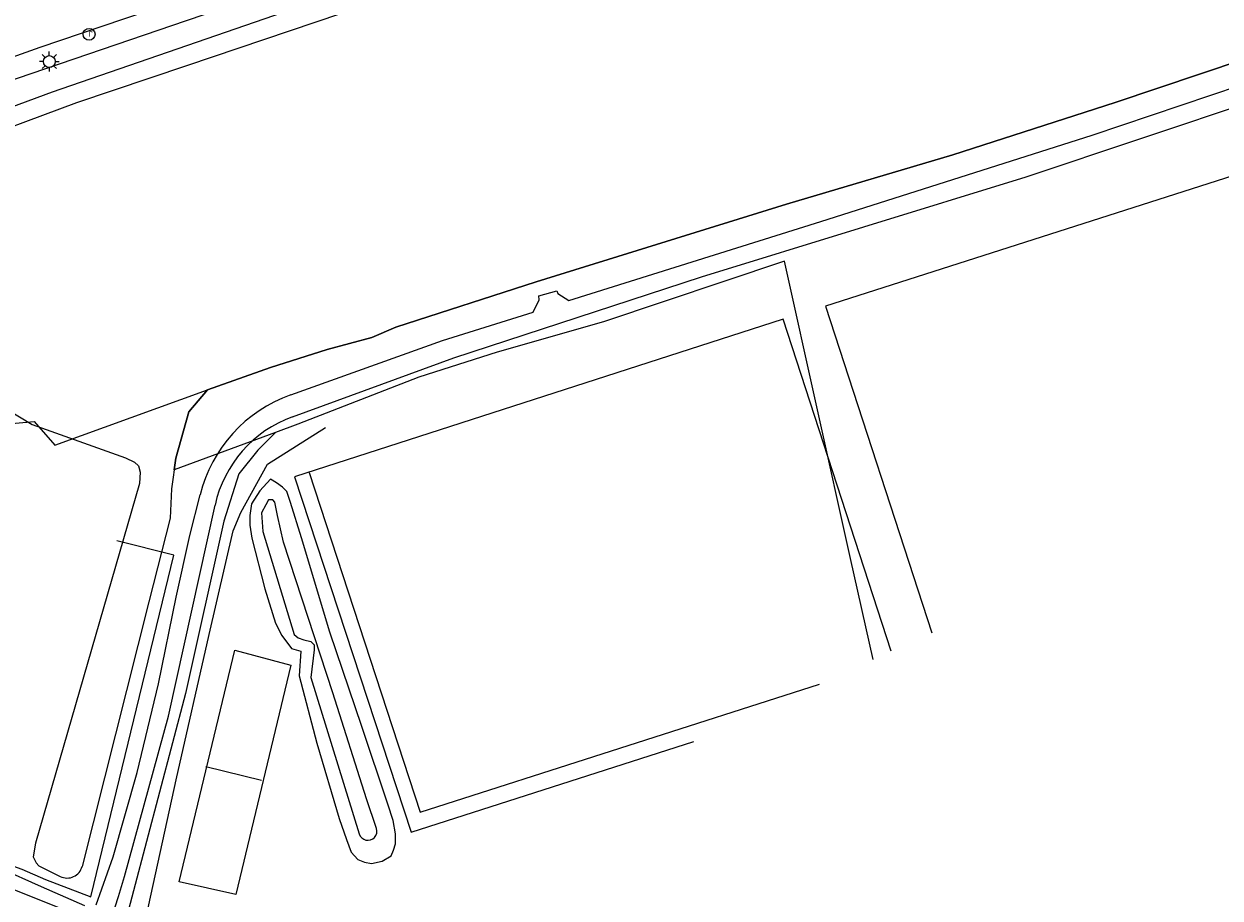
# Model space of a CAD drawing. Header units: metres. Extents: x 117922 to 130630, y 447724 to 454087.
# Tile 27 of 61: x 125124 to 125245, y 450651 to 450740. Entities that reach past the tile are written whole.
import ezdxf

# ---------------------------------------------------------------- set-up
doc = ezdxf.new("R2010")
doc.units = ezdxf.units.M
doc.layers.get('0').update_dxf_attribs({"color": 8})
for name, color, linetype, lineweight in [('G01', 8, 'Continuous', 0), ('Q19', 8, 'Continuous', 0), ('T00', 8, 'Continuous', 0), ('V00', 8, 'Continuous', 0), ('W00', 8, 'Continuous', 0)]:
    doc.layers.add(name, color=color, linetype=linetype, lineweight=lineweight)
doc.layers.add('TOPOT21', color=8, linetype='Continuous')
doc.layers.add('TOPOT23', color=8, linetype='Continuous')
doc.styles.add('ISO', font='ISO')

# ---------------------------------------------------------------- blocks, each defined once
blk = doc.blocks.new('lichtmast')
at = {"color": 0}
for p, q in [((-0.6, 0), (-1, 0)), ((-0.71, 0.71), (-0.42, 0.42)), ((0, 0.6), (0, 1)), ((0.42, 0.42), (0.71, 0.71)), ((0.6, 0), (1, 0)), ((-0.42, -0.42), (-0.71, -0.71)), ((0, -0.6), (0, -1)), ((0.42, -0.42), (0.71, -0.71))]:
    blk.add_line(p, q, dxfattribs=at)
blk.add_circle((0, 0), 0.6, dxfattribs=at)
blk = doc.blocks.new('kolk')
at = {"color": 0}
blk.add_circle((0, 0), 0.6, dxfattribs=at)
at = {"color": 0, "linetype": 'Continuous', "style": 'ISO'}
blk.add_attdef('KOLK', (-0.04, -0.26), '', height=0.8, dxfattribs=at)

msp = doc.modelspace()

# ---------------------------------------------------------------- linework, layer by layer
at = {"layer": 'G01', "flags": 128}
for points in [[(125142.65, 450702.65), (125149, 450704.9), (125154.73, 450706.73), (125159.23, 450707.92), (125161.65, 450708.96), (125175.83, 450713.53), (125201.08, 450721.37), (125217.85, 450726.37), (125234.25, 450731.64), (125247.15, 450735.98), (125250.45, 450737.71), (125252.68, 450739.41), (125254.56, 450741.59), (125255.93, 450744.11), (125256.91, 450746.79), (125257.82, 450749.81), (125258.55, 450752.83), (125258.91, 450755.87), (125258.56, 450759.31), (125258.26, 450760.51), (125254.64, 450771.17)], [(125084.32, 450713.44), (125102.63, 450721.14), (125106.46, 450722.89), (125117.17, 450727.07), (125129.48, 450731.66), (125140.56, 450735.38), (125156.21, 450740.65), (125169.59, 450745.33), (125188.73, 450751.92), (125197.4, 450754.82), (125213.15, 450760.28), (125214.08, 450757.27), (125232.46, 450763.54), (125236.16, 450764.82)], [(125209.83, 450675.43), (125207.53, 450685.63), (125200.87, 450715.64), (125182.6, 450709.49), (125171.89, 450706.44), (125163.98, 450703.93), (125151.78, 450699.16), (125149.52, 450698.33)], [(125069.73, 450626.79), (125075.01, 450635.27), (125081.71, 450646.14), (125083.92, 450649.4), (125086.15, 450653.26), (125088.07, 450656.21), (125090.9, 450660.71), (125099.87, 450678.35), (125105.53, 450688.52), (125110.46, 450698.12), (125125.16, 450699.44), (125127.25, 450697.06), (125142.65, 450702.65)], [(125149.52, 450698.33), (125139.3, 450694.58), (125139.46, 450695.76), (125140.77, 450700.42), (125142.65, 450702.65)], [(125149.52, 450698.33), (125147.73, 450696.54), (125145.83, 450694.15), (125144.29, 450689.39), (125140.45, 450672), (125133.89, 450647.1), (125136.85, 450642)]]:
    msp.add_lwpolyline(points, dxfattribs=at)
at = {"layer": 'Q19', "flags": 128}
for points in [[(125161.61, 450656.82), (125161.61, 450657.84), (125161.4, 450659.16), (125160.86, 450660.81), (125158.23, 450668.66), (125155.01, 450678.19), (125152.13, 450687.72), (125151.03, 450691.27), (125150.65, 450692.37), (125150.24, 450692.81), (125149.62, 450693.27), (125149.02, 450693.62), (125147.95, 450692.44), (125147.09, 450691.12), (125146.93, 450689.96), (125146.93, 450688.98), (125147.14, 450687.67), (125148.45, 450682.55), (125149.51, 450679.1), (125150.17, 450677.86), (125151.14, 450676.54), (125152.08, 450676.28), (125151.92, 450673.79), (125153.69, 450666.99), (125155.95, 450659.37), (125156.69, 450657.27), (125157.15, 450655.99), (125157.82, 450655.25), (125158.51, 450654.97), (125159.21, 450654.82), (125160.29, 450655.06), (125161.19, 450655.62), (125161.43, 450656.16), (125161.61, 450656.82)], [(125151.06, 450674.84), (125145.51, 450651.69), (125139.79, 450652.98), (125145.42, 450676.35), (125151.06, 450674.84)]]:
    msp.add_lwpolyline(points, dxfattribs=at)
at = {"layer": 'T00', "flags": 128}
for points in [[(125136.52, 450649.57), (125139.51, 450663.29), (125142.84, 450677.96), (125145.26, 450688.42), (125146.03, 450690.26), (125148.7, 450695.14), (125154.57, 450698.83)], [(125102.94, 450656.91), (125104.62, 450657.24), (125106.93, 450657.15), (125108.98, 450656.65), (125111.08, 450655.91), (125112.16, 450655.64), (125115.61, 450655.74), (125118.57, 450655.77), (125121.09, 450655.28), (125123.91, 450654.26), (125126.33, 450653.21), (125130.88, 450651.46), (125139.26, 450685.95), (125133.5, 450687.4)], [(125142.48, 450664.61), (125148.12, 450663.25)]]:
    msp.add_lwpolyline(points, dxfattribs=at)
at = {"layer": 'V00', "flags": 128}
for points in [[(125104.74, 450726.95), (125122.1, 450733.64), (125140.55, 450739.93), (125162.05, 450747.25), (125198.05, 450759.7), (125216.71, 450766.85), (125232.54, 450773.44), (125241.69, 450777.56), (125252.4, 450783.14)], [(125106.67, 450725.16), (125108.08, 450725.72), (125127.01, 450732.73), (125156.18, 450742.8), (125186.01, 450753.04), (125209.7, 450761.54), (125229.81, 450769.76), (125245.57, 450776.85), (125252.18, 450780.08)], [(125057.58, 450702.04), (125061.23, 450704.59), (125075.88, 450716.58), (125079.4, 450718.59), (125083.01, 450720.3), (125100.04, 450727.49), (125109.34, 450731.17), (125112.66, 450732.43), (125115.94, 450733.68), (125117.26, 450734.19), (125125.76, 450737.23), (125134.23, 450740.08), (125168.45, 450751.48), (125178.36, 450754.87), (125186.86, 450757.97), (125197.5, 450762.21), (125214.23, 450769.3), (125227.76, 450775.34), (125227.74, 450775.33)], [(125151.07, 450702.14), (125166.37, 450707.61), (125175.52, 450710.47), (125176.11, 450711.73), (125176.09, 450712.13), (125177.91, 450712.65), (125178.01, 450712.35), (125179.13, 450711.67), (125204.54, 450719.64), (125231.91, 450728.35), (125246.88, 450733.38)], [(125151.22, 450699.92), (125167.51, 450705.88), (125192.5, 450714.04), (125225.27, 450724.14), (125248.61, 450731.95)], [(125252.83, 450726.4), (125205.02, 450711.09), (125215.73, 450678.13)], [(125211.62, 450676.25), (125200.73, 450709.78), (125151.42, 450693.87), (125163.21, 450657.98), (125191.74, 450667.14)], [(125152.9, 450694.29), (125164.12, 450660.02), (125204.39, 450672.94)], [(125131.44, 450650.66), (125133.14, 450655.51), (125135.55, 450664), (125137.71, 450672.96), (125139.49, 450681.7), (125140.88, 450687.93), (125141.91, 450692.04)], [(125134.28, 450653.53), (125138.74, 450669.7), (125143.42, 450691)], [(125090.04, 450648.93), (125093.01, 450652.3), (125095.83, 450654.52), (125098, 450655.43), (125101.48, 450656.21), (125103.84, 450656.6), (125106.32, 450656.56), (125108.44, 450656.03), (125111.28, 450655.16), (125113.86, 450655.16), (125114.57, 450655.42), (125114.91, 450655.74), (125118.19, 450655.77), (125119.23, 450655.23), (125121.63, 450654.4), (125125.86, 450652.51), (125130.26, 450650.6)], [(125128.94, 450649.86), (125119.58, 450653.59)]]:
    msp.add_lwpolyline(points, dxfattribs=at)
at = {"layer": 'V00'}
for centre, radius, start, end in [((125155.92, 450688.53), 14.45, 109.6523, 165.9592), ((125155.44, 450688.36), 12.31, 110.0581, 167.6201), ((125068.53, 450671.65), 68.2, 330.2744, 344.593)]:
    msp.add_arc(centre, radius, start, end, dxfattribs=at)
at = {"layer": 'W00', "flags": 128}
for points in [[(125102.63, 450721.14), (125106.46, 450722.89), (125117.17, 450727.07), (125129.48, 450731.66), (125140.56, 450735.38), (125156.21, 450740.65), (125169.59, 450745.33), (125188.73, 450751.92), (125197.4, 450754.82), (125216.54, 450761.46), (125229.56, 450765.22), (125230.64, 450767.26), (125233.29, 450768.13), (125234.7, 450767.05), (125236.84, 450766.67), (125245.75, 450769.65)], [(125247.15, 450735.98), (125234.25, 450731.64), (125217.85, 450726.37), (125201.08, 450721.37), (125175.83, 450713.53)], [(125175.83, 450713.53), (125161.65, 450708.96), (125159.23, 450707.92), (125154.73, 450706.73), (125149, 450704.9), (125142.65, 450702.65), (125140.77, 450700.42), (125139.46, 450695.76), (125139.03, 450692.65), (125138.88, 450689.69), (125136.75, 450681.23), (125130.01, 450654.54)], [(125083.92, 450649.4), (125086.15, 450653.26), (125088.07, 450656.21), (125090.9, 450660.71), (125100.71, 450680.01), (125106.26, 450693.38), (125106.76, 450694.3), (125107.4, 450695.14), (125115.68, 450702.01), (125118.84, 450701.14), (125122.4, 450700.68), (125124.98, 450699.15), (125134.4, 450695.77), (125135.31, 450695.35), (125135.69, 450694.96), (125135.85, 450694.32), (125135.79, 450693.2), (125125.31, 450656.9), (125125.07, 450655.5), (125125.37, 450654.9), (125125.65, 450654.59), (125127.81, 450653.52)], [(125159.7, 450658.36), (125158.7, 450661.37), (125155.32, 450672.07), (125150.34, 450687.27), (125149.71, 450689.95), (125149.45, 450691.29), (125149.25, 450691.53), (125148.81, 450691.53), (125148.55, 450691.05), (125148.11, 450690.23), (125148.23, 450688.33), (125151.41, 450677.96), (125151.79, 450677.6), (125152.37, 450677.42), (125153.07, 450677.25), (125153.41, 450676.89), (125153.43, 450676.39), (125153.1, 450673.61), (125157.97, 450657.81)]]:
    msp.add_lwpolyline(points, dxfattribs=at)
at = {"layer": 'W00'}
for centre, radius, start, end in [((125158.84, 450658.08), 0.911, 197.0293, 18.5271), ((125128.5, 450654.92), 1.56, 243.743, 345.8337)]:
    msp.add_arc(centre, radius, start, end, dxfattribs=at)

# ---------------------------------------------------------------- block references
at = {"layer": 'TOPOT21'}
msp.add_blockref('lichtmast', (125126.7, 450735.78), dxfattribs=at)
at = {"layer": 'TOPOT23'}
ref = msp.add_blockref('kolk', (125130.71, 450738.53), dxfattribs=at)
ref.add_attrib('KOLK', 'r', (125130.67, 450738.27), dxfattribs={"color": 0, "height": 0.8, "style": 'ISO'})

doc.saveas('drawing.dxf')
